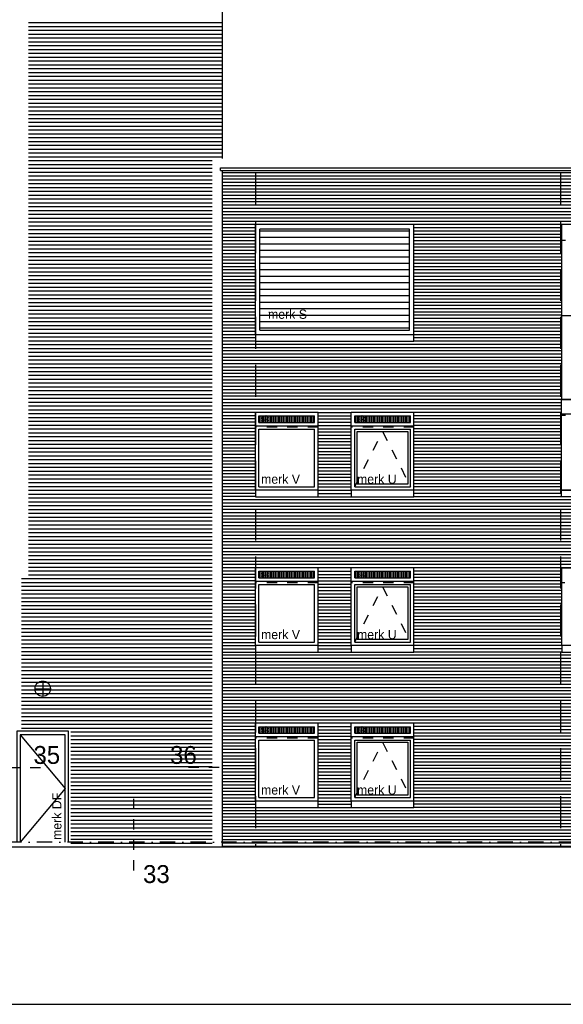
# Model space of a CAD drawing. Extents: x 0 to 140000, y 0 to 84100.
# Tile 7 of 36: x 50407 to 61030, y 1000 to 20258. Entities that reach past the tile are written whole.
import ezdxf

# ---------------------------------------------------------------- set-up
doc = ezdxf.new("R2010")
doc.units = 0
doc.header["$LTSCALE"] = 100
doc.header["$MEASUREMENT"] = 0
for name, pattern in [('B0201', [50, 31.25, -6.25, 6.25, -6.25]), ('B0403', [37.5, 25, -12.5]), ('B0701', [9.375, 6.25, -3.125]), ('DASHDOTX2', [2, 1, -0.5, 0, -0.5]), ('TEGELS', [4, 2, -2])]:
    doc.linetypes.add(name, pattern=pattern)
doc.layers.get('0').update_dxf_attribs({"linetype": 'CONTINUOUS'})
for name, color, linetype in [('AL$7A---_STRAMIEN', 42, 'B0201'), ('AL11----_GRONDWERK', 4, 'CONTINUOUS'), ('AL21----_BUITENWAND', 2, 'CONTINUOUS'), ('AL31----_BUITENKOZ', 7, 'CONTINUOUS'), ('AL31----_BUITENKOZIJ', 7, 'CONTINUOUS'), ('AT$1A---_ALGEMEEN', 1, 'CONTINUOUS'), ('AT$1A---_TEKST', 2, 'CONTINUOUS'), ('BL$8A---_HULPLIJNEN', 1, 'CONTINUOUS'), ('DETAILS', 4, 'TEGELS'), ('DLLATATIE', 3, 'B0701'), ('GOLFPLAAT', 42, 'CONTINUOUS'), ('NOODVERLICHTING', 2, 'CONTINUOUS'), ('VENTILATIE', 1, 'CONTINUOUS'), ('ZONWERING', 4, 'TEGELS')]:
    doc.layers.add(name, color=color, linetype=linetype)
doc.styles.add('00_100', font='B-GBP.shx', dxfattribs={"height": 120})
doc.styles.add('01_100', font='B-GBP.shx', dxfattribs={"height": 180})
doc.styles.add('03_100', font='B-GBP.shx', dxfattribs={"height": 350})

# ---------------------------------------------------------------- blocks, each defined once
blk = doc.blocks.new('PH31-027')
at = {"layer": 'AL31----_BUITENKOZ', "color": 2, "linetype": 'CONTINUOUS'}
for p, q in [((947, 2100), (67, 2100)), ((67, 2100), (67, 0)), ((947, 0), (947, 2100))]:
    blk.add_line(p, q, dxfattribs=at)
blk.add_lwpolyline([(1014, 0), (1014, 2167), (0, 2167), (0, 0)], dxfattribs=at)
at = {"layer": 'AL31----_BUITENKOZ', "color": 1}
blk.add_lwpolyline([(67, 2100), (947, 1050), (67, 0)], dxfattribs=at)
at = {"layer": 'AT$1A---_TEKST', "color": 2, "style": '01_100'}
blk.add_text('merk DF', height=180, rotation=90, dxfattribs=at).set_placement((874, 42))
blk = doc.blocks.new('PH31-045')
at = {"layer": 'AL21----_BUITENWAND', "color": 42}
for p, q in [((3012, 2028), (88, 2028)), ((3012, 1901), (88, 1901)), ((3012, 1775), (88, 1775)), ((3012, 1648), (88, 1648)), ((3012, 1521), (88, 1521)), ((3012, 1395), (88, 1395)), ((3012, 1268), (88, 1268)), ((3012, 1141), (88, 1141)), ((3012, 1015), (88, 1015)), ((3012, 888), (88, 888)), ((3012, 761), (88, 761)), ((3012, 635), (88, 635)), ((3012, 508), (88, 508)), ((3012, 381), (88, 381)), ((3012, 255), (88, 255)), ((3012, 128), (88, 128))]:
    blk.add_line(p, q, dxfattribs=at)
at = {"layer": 'AL31----_BUITENKOZ'}
for p, q in [((3100, 2155), (0, 2155)), ((0, 0), (0, 2155)), ((3100, 0), (3100, 2155)), ((3012, 2067), (88, 2067)), ((88, 88), (88, 2067)), ((3012, 88), (3012, 2067)), ((3100, 0), (0, 0)), ((88, 88), (3012, 88))]:
    blk.add_line(p, q, dxfattribs=at)
at = {"layer": 'AT$1A---_TEKST', "style": '01_100'}
blk.add_text('merk S', height=180, dxfattribs=at).set_placement((247, 313))
blk = doc.blocks.new('BORDER')
at = {"linetype": 'BYBLOCK'}
blk.add_line((0, 0), (1, 0), dxfattribs=at)

msp = doc.modelspace()

# ---------------------------------------------------------------- hatches: boundary and pattern name
at = {"layer": 'VENTILATIE'}
h = msp.add_hatch(dxfattribs=at)
h.set_pattern_fill('LINE', color=256, scale=250, angle=90, style=0)
h.set_pattern_definition([(90, (-1875, 3785.885), (-31.25, 2e-15), [])])
h.paths.add_polyline_path([(55079.1, 12381.2), (56170.1, 12381.2), (56170.1, 12508.2), (55079.1, 12508.2)])
h = msp.add_hatch(dxfattribs=at)
h.set_pattern_fill('LINE', color=256, scale=250, angle=90, style=0)
h.set_pattern_definition([(90, (-7e-12, 3785.885), (-31.25, 2e-15), [])])
h.paths.add_polyline_path([(56954.1, 12381.2), (58045.1, 12381.2), (58045.1, 12508.2), (56954.1, 12508.2)])
h = msp.add_hatch(dxfattribs=at)
h.set_pattern_fill('LINE', color=256, scale=250, angle=90, style=0)
h.set_pattern_definition([(90, (-1875, 746.552), (-31.25, 2e-15), [])])
h.paths.add_polyline_path([(55079.1, 9341.9), (56170.1, 9341.9), (56170.1, 9468.9), (55079.1, 9468.9)])
h = msp.add_hatch(dxfattribs=at)
h.set_pattern_fill('LINE', color=256, scale=250, angle=90, style=0)
h.set_pattern_definition([(90, (0, 746.552), (-31.25, 2e-15), [])])
h.paths.add_polyline_path([(56954.1, 9341.9), (58045.1, 9341.9), (58045.1, 9468.9), (56954.1, 9468.9)])
h = msp.add_hatch(dxfattribs=at)
h.set_pattern_fill('LINE', color=256, scale=250, angle=90, style=0)
h.set_pattern_definition([(90, (-1875, -2293.448), (-31.25, 2e-15), [])])
h.paths.add_polyline_path([(55079.1, 6301.9), (56170.1, 6301.9), (56170.1, 6428.9), (55079.1, 6428.9)])
h = msp.add_hatch(dxfattribs=at)
h.set_pattern_fill('LINE', color=256, scale=250, angle=90, style=0)
h.set_pattern_definition([(90, (0, -2293.448), (-31.25, 2e-15), [])])
h.paths.add_polyline_path([(56954.1, 6301.9), (58045.1, 6301.9), (58045.1, 6428.9), (56954.1, 6428.9)])

# ---------------------------------------------------------------- linework, layer by layer
at = {"layer": 'AL$7A---_STRAMIEN', "color": 1, "linetype": 'DASHDOTX2', "ltscale": 3}
msp.add_line((77447.6, 4172.6), (25931.4, 4172.6), dxfattribs=at)
at = {"layer": 'AL11----_GRONDWERK'}
msp.add_line((81015, 4072.6), (1000, 4072.6), dxfattribs=at)
at = {"layer": 'AL21----_BUITENWAND'}
for p, q in [((54362.2, 33778.1), (54362.2, 17541.2)), ((54332.1, 17361.2), (71932.1, 17361.2)), ((54332.1, 17306.8), (54332.1, 17361.2)), ((54332.1, 17306.8), (71932.1, 17306.8)), ((54362.2, 17306.8), (54362.1, 7195.6)), ((54362.1, 12809.9), (54362.1, 4072.6))]:
    msp.add_line(p, q, dxfattribs=at)
at = {"layer": 'AL21----_BUITENWAND', "color": 1}
for p, q in [((71902.1, 17262.6), (54362.1, 17262.6)), ((71902.1, 17199.2), (54362.1, 17199.2)), ((71902.1, 17135.9), (54362.1, 17135.9)), ((71902.1, 17072.6), (54362.1, 17072.6)), ((71902.1, 17009.2), (54362.1, 17009.2)), ((71902.1, 16945.9), (54362.1, 16945.9)), ((71902.1, 16882.6), (54362.1, 16882.6)), ((71902.1, 16819.2), (54362.1, 16819.2)), ((71902.1, 16755.9), (54362.1, 16755.9)), ((71902.1, 16692.6), (54362.1, 16692.6)), ((71902.1, 16629.2), (54362.1, 16629.2)), ((71902.1, 16565.9), (54362.1, 16565.9)), ((71902.1, 16502.6), (54362.1, 16502.6)), ((71902.1, 16439.2), (54362.1, 16439.2)), ((71902.1, 16375.9), (54362.1, 16375.9)), ((71902.1, 16312.6), (54362.1, 16312.6)), ((71902.1, 16249.2), (54362.1, 16249.2)), ((55012.1, 16185.9), (54362.1, 16185.9)), ((60992.1, 16185.9), (58112.1, 16185.9)), ((55012.1, 16122.6), (54362.1, 16122.6)), ((55012.1, 16059.2), (54362.1, 16059.2)), ((55012.1, 15995.9), (54362.1, 15995.9)), ((60992.1, 16122.6), (58112.1, 16122.6)), ((60992.1, 16059.2), (58112.1, 16059.2)), ((60992.1, 15995.9), (58112.1, 15995.9)), ((55012.1, 15932.6), (54362.1, 15932.6)), ((55012.1, 15869.2), (54362.1, 15869.2)), ((55012.1, 15805.9), (54362.1, 15805.9)), ((60992.1, 15932.6), (58112.1, 15932.6)), ((60992.1, 15869.2), (58112.1, 15869.2)), ((60992.1, 15805.9), (58112.1, 15805.9)), ((55012.1, 15742.6), (54362.1, 15742.6)), ((55012.1, 15679.2), (54362.1, 15679.2)), ((55012.1, 15615.9), (54362.1, 15615.9)), ((60992.1, 15742.6), (58112.1, 15742.6)), ((60992.1, 15679.2), (58112.1, 15679.2)), ((60992.1, 15615.9), (58112.1, 15615.9)), ((55012.1, 15552.6), (54362.1, 15552.6)), ((55012.1, 15489.2), (54362.1, 15489.2)), ((55012.1, 15425.9), (54362.1, 15425.9)), ((60992.1, 15552.6), (58112.1, 15552.6)), ((60992.1, 15489.2), (58112.1, 15489.2)), ((60992.1, 15425.9), (58112.1, 15425.9)), ((55012.1, 15362.6), (54362.1, 15362.6)), ((55012.1, 15299.2), (54362.1, 15299.2)), ((55012.1, 15235.9), (54362.1, 15235.9)), ((60992.1, 15362.6), (58112.1, 15362.6)), ((60992.1, 15299.2), (58112.1, 15299.2)), ((60992.1, 15235.9), (58112.1, 15235.9)), ((55012.1, 15172.6), (54362.1, 15172.6)), ((55012.1, 15109.2), (54362.1, 15109.2)), ((55012.1, 15045.9), (54362.1, 15045.9)), ((60992.1, 15172.6), (58112.1, 15172.6)), ((60992.1, 15109.2), (58112.1, 15109.2)), ((60992.1, 15045.9), (58112.1, 15045.9)), ((55012.1, 14982.6), (54362.1, 14982.6)), ((55012.1, 14919.2), (54362.1, 14919.2)), ((55012.1, 14855.9), (54362.1, 14855.9)), ((60992.1, 14982.6), (58112.1, 14982.6)), ((60992.1, 14919.2), (58112.1, 14919.2)), ((60992.1, 14855.9), (58112.1, 14855.9)), ((55012.1, 14792.6), (54362.1, 14792.6)), ((55012.1, 14729.2), (54362.1, 14729.2)), ((55012.1, 14665.9), (54362.1, 14665.9)), ((60992.1, 14792.6), (58112.1, 14792.6)), ((60992.1, 14729.2), (58112.1, 14729.2)), ((60992.1, 14665.9), (58112.1, 14665.9)), ((55012.1, 14602.6), (54362.1, 14602.6)), ((55012.1, 14539.2), (54362.1, 14539.2)), ((55012.1, 14475.9), (54362.1, 14475.9)), ((60992.1, 14602.6), (58112.1, 14602.6)), ((60992.1, 14539.2), (58112.1, 14539.2)), ((60992.1, 14475.9), (58112.1, 14475.9)), ((55012.1, 14412.6), (54362.1, 14412.6)), ((55012.1, 14349.2), (54362.1, 14349.2)), ((55012.1, 14285.9), (54362.1, 14285.9)), ((60992.1, 14412.6), (58112.1, 14412.6)), ((60992.1, 14349.2), (58112.1, 14349.2)), ((60992.1, 14285.9), (58112.1, 14285.9)), ((55012.1, 14222.6), (54362.1, 14222.6)), ((55012.1, 14159.2), (54362.1, 14159.2)), ((55012.1, 14095.9), (54362.1, 14095.9)), ((60992.1, 14222.6), (58112.1, 14222.6)), ((60992.1, 14159.2), (58112.1, 14159.2)), ((60992.1, 14095.9), (58112.1, 14095.9)), ((55012.1, 14032.6), (54362.1, 14032.6)), ((55012.1, 13969.2), (54362.1, 13969.2)), ((60992.1, 13905.9), (54362.1, 13905.9)), ((60992.1, 14032.6), (58112.1, 14032.6)), ((60992.1, 13969.2), (58112.1, 13969.2)), ((60992.1, 13842.6), (54362.1, 13842.6)), ((60992.1, 13779.2), (54362.1, 13779.2)), ((60992.1, 13715.9), (54362.1, 13715.9)), ((60992.1, 13652.6), (54362.1, 13652.6)), ((60992.1, 13589.2), (54362.1, 13589.2)), ((60992.1, 13525.9), (54362.1, 13525.9)), ((60992.1, 13462.6), (54362.1, 13462.6)), ((60992.1, 13399.2), (54362.1, 13399.2)), ((60992.1, 13335.9), (54362.1, 13335.9)), ((60992.1, 13272.6), (54362.1, 13272.6)), ((60992.1, 13209.2), (54362.1, 13209.2)), ((60992.1, 13145.9), (54362.1, 13145.9)), ((60992.1, 13082.6), (54362.1, 13082.6)), ((60992.1, 13019.2), (54362.1, 13019.2)), ((60992.1, 12955.9), (54362.1, 12955.9)), ((60992.1, 12892.6), (54362.1, 12892.6)), ((71902.1, 12829.2), (54362.1, 12829.2)), ((60992.1, 12765.9), (54362.1, 12765.9)), ((60992.1, 12702.6), (54362.1, 12702.6)), ((60992.1, 12639.2), (54362.1, 12639.2)), ((55012.1, 12575.9), (54362.1, 12575.9)), ((56237.1, 12575.2), (56887.1, 12575.2)), ((60992.1, 12575.2), (58112.1, 12575.2)), ((55012.1, 12512.6), (54362.1, 12512.6)), ((55012.1, 12449.2), (54362.1, 12449.2)), ((55012.1, 12385.9), (54362.1, 12385.9)), ((56237.1, 12511.9), (56887.1, 12511.9)), ((56237.1, 12448.6), (56887.1, 12448.6)), ((56237.1, 12385.2), (56887.1, 12385.2)), ((60992.1, 12511.9), (58112.1, 12511.9)), ((60992.1, 12448.6), (58112.1, 12448.6)), ((60992.1, 12385.2), (58112.1, 12385.2)), ((55012.1, 12322.6), (54362.1, 12322.6)), ((55012.1, 12259.2), (54362.1, 12259.2)), ((55012.1, 12195.9), (54362.1, 12195.9)), ((56237.1, 12321.9), (56887.1, 12321.9)), ((56237.1, 12258.6), (56887.1, 12258.6)), ((56237.1, 12195.2), (56887.1, 12195.2)), ((60992.1, 12321.9), (58112.1, 12321.9)), ((60992.1, 12258.6), (58112.1, 12258.6)), ((60992.1, 12195.2), (58112.1, 12195.2)), ((55012.1, 12132.6), (54362.1, 12132.6)), ((55012.1, 12069.2), (54362.1, 12069.2)), ((55012.1, 12005.9), (54362.1, 12005.9)), ((55012.1, 11942.6), (54362.1, 11942.6)), ((56237.1, 12131.9), (56887.1, 12131.9)), ((56237.1, 12068.6), (56887.1, 12068.6)), ((56237.1, 12005.2), (56887.1, 12005.2)), ((56237.1, 11941.9), (56887.1, 11941.9)), ((60992.1, 12131.9), (58112.1, 12131.9)), ((60992.1, 12068.6), (58112.1, 12068.6)), ((60992.1, 12005.2), (58112.1, 12005.2)), ((60992.1, 11941.9), (58112.1, 11941.9)), ((55012.1, 11879.2), (54362.1, 11879.2)), ((55012.1, 11815.9), (54362.1, 11815.9)), ((55012.1, 11752.6), (54362.1, 11752.6)), ((56237.1, 11878.6), (56887.1, 11878.6)), ((56237.1, 11815.2), (56887.1, 11815.2)), ((56237.1, 11751.9), (56887.1, 11751.9)), ((60992.1, 11878.6), (58112.1, 11878.6)), ((60992.1, 11815.2), (58112.1, 11815.2)), ((60992.1, 11751.9), (58112.1, 11751.9)), ((55012.1, 11689.2), (54362.1, 11689.2)), ((55012.1, 11625.9), (54362.1, 11625.9)), ((55012.1, 11562.6), (54362.1, 11562.6)), ((56237.1, 11688.6), (56887.1, 11688.6)), ((56237.1, 11625.2), (56887.1, 11625.2)), ((56237.1, 11561.9), (56887.1, 11561.9)), ((60992.1, 11688.6), (58112.1, 11688.6)), ((60992.1, 11625.2), (58112.1, 11625.2)), ((60992.1, 11561.9), (58112.1, 11561.9)), ((55012.1, 11499.2), (54362.1, 11499.2)), ((55012.1, 11435.9), (54362.1, 11435.9)), ((55012.1, 11372.6), (54362.1, 11372.6)), ((56237.1, 11498.6), (56887.1, 11498.6)), ((56237.1, 11435.2), (56887.1, 11435.2)), ((56237.1, 11371.9), (56887.1, 11371.9)), ((60992.1, 11498.6), (58112.1, 11498.6)), ((60992.1, 11435.2), (58112.1, 11435.2)), ((60992.1, 11371.9), (58112.1, 11371.9)), ((55012.1, 11309.2), (54362.1, 11309.2)), ((55012.1, 11245.9), (54362.1, 11245.9)), ((55012.1, 11182.6), (54362.1, 11182.6)), ((56237.1, 11308.6), (56887.1, 11308.6)), ((56237.1, 11245.2), (56887.1, 11245.2)), ((56237.1, 11181.9), (56887.1, 11181.9)), ((60992.1, 11308.6), (58112.1, 11308.6)), ((60992.1, 11245.2), (58112.1, 11245.2)), ((60992.1, 11181.9), (58112.1, 11181.9)), ((55012.1, 11119.2), (54362.1, 11119.2)), ((55012.1, 11055.9), (54362.1, 11055.9)), ((55012.1, 10992.6), (54362.1, 10992.6)), ((56237.1, 11118.6), (56887.1, 11118.6)), ((56237.1, 11055.2), (56887.1, 11055.2)), ((56237.1, 10991.9), (56887.1, 10991.9)), ((60992.1, 11118.6), (58112.1, 11118.6)), ((60992.1, 11055.2), (58112.1, 11055.2)), ((60992.1, 10991.9), (58112.1, 10991.9)), ((55012.1, 10929.2), (54362.1, 10929.2)), ((71902.1, 10865.9), (54362.1, 10865.9)), ((71902.1, 10802.6), (54362.1, 10802.6)), ((56237.1, 10928.6), (56887.1, 10928.6)), ((60992.1, 10928.6), (58112.1, 10928.6)), ((71902.1, 10739.2), (54362.1, 10739.2)), ((71902.1, 10739.2), (54362.1, 10739.2)), ((71902.1, 10675.9), (54362.1, 10675.9)), ((71902.1, 10612.6), (54362.1, 10612.6)), ((71902.1, 10549.2), (54362.1, 10549.2)), ((71902.1, 10485.9), (54362.1, 10485.9)), ((71902.1, 10422.6), (54362.1, 10422.6)), ((71902.1, 10359.2), (54362.1, 10359.2)), ((71902.1, 10295.9), (54362.1, 10295.9)), ((71902.1, 10232.6), (54362.1, 10232.6)), ((71902.1, 10169.2), (54362.1, 10169.2)), ((71902.1, 10105.9), (54362.1, 10105.9)), ((71902.1, 10042.6), (54362.1, 10042.6)), ((71902.1, 9979.2), (54362.1, 9979.2)), ((71902.1, 9915.9), (54362.1, 9915.9)), ((71902.1, 9852.6), (54362.1, 9852.6)), ((71902.1, 9789.2), (54362.1, 9789.2)), ((71902.1, 9725.9), (54362.1, 9725.9)), ((71902.1, 9662.6), (54362.1, 9662.6)), ((71902.1, 9599.2), (54362.1, 9599.2)), ((61002.1, 9535.9), (54362.1, 9535.9)), ((55012.1, 9472.6), (54362.1, 9472.6)), ((56237.1, 9472.6), (56887.1, 9472.6)), ((61002.1, 9472.6), (58112.1, 9472.6)), ((55012.1, 9409.2), (54362.1, 9409.2)), ((55012.1, 9345.9), (54362.1, 9345.9)), ((55012.1, 9282.6), (54362.1, 9282.6)), ((56237.1, 9409.2), (56887.1, 9409.2)), ((56237.1, 9345.9), (56887.1, 9345.9)), ((56237.1, 9282.6), (56887.1, 9282.6)), ((61002.1, 9409.2), (58112.1, 9409.2)), ((61002.1, 9345.9), (58112.1, 9345.9)), ((61002.1, 9282.6), (58112.1, 9282.6)), ((55012.1, 9219.2), (54362.1, 9219.2)), ((55012.1, 9155.9), (54362.1, 9155.9)), ((55012.1, 9092.6), (54362.1, 9092.6)), ((56237.1, 9219.2), (56887.1, 9219.2)), ((56237.1, 9155.9), (56887.1, 9155.9)), ((56237.1, 9092.6), (56887.1, 9092.6)), ((61002.1, 9219.2), (58112.1, 9219.2)), ((61002.1, 9155.9), (58112.1, 9155.9)), ((61002.1, 9092.6), (58112.1, 9092.6)), ((54362.1, 9029.2), (55012.1, 9029.2)), ((54362.1, 8965.9), (55012.1, 8965.9)), ((54362.1, 8902.6), (55012.1, 8902.6)), ((56237.1, 9029.2), (56887.1, 9029.2)), ((56237.1, 8965.9), (56887.1, 8965.9)), ((56237.1, 8902.6), (56887.1, 8902.6)), ((61002.1, 9029.2), (58112.1, 9029.2)), ((61002.1, 8965.9), (58112.1, 8965.9)), ((61002.1, 8902.6), (58112.1, 8902.6)), ((54362.1, 8839.2), (55012.1, 8839.2)), ((54362.1, 8775.9), (55012.1, 8775.9)), ((54362.1, 8712.6), (55012.1, 8712.6)), ((56237.1, 8839.2), (56887.1, 8839.2)), ((56237.1, 8775.9), (56887.1, 8775.9)), ((56237.1, 8712.6), (56887.1, 8712.6)), ((61002.1, 8839.2), (58112.1, 8839.2)), ((61002.1, 8775.9), (58112.1, 8775.9)), ((61002.1, 8712.6), (58112.1, 8712.6)), ((54362.1, 8649.2), (55012.1, 8649.2)), ((54362.1, 8585.9), (55012.1, 8585.9)), ((54362.1, 8522.6), (55012.1, 8522.6)), ((56237.1, 8649.2), (56887.1, 8649.2)), ((56237.1, 8585.9), (56887.1, 8585.9)), ((56237.1, 8522.6), (56887.1, 8522.6)), ((61002.1, 8649.2), (58112.1, 8649.2)), ((61002.1, 8585.9), (58112.1, 8585.9)), ((61002.1, 8522.6), (58112.1, 8522.6)), ((54362.1, 8459.2), (55012.1, 8459.2)), ((54362.1, 8395.9), (55012.1, 8395.9)), ((54362.1, 8332.6), (55012.1, 8332.6)), ((56237.1, 8459.2), (56887.1, 8459.2)), ((56237.1, 8395.9), (56887.1, 8395.9)), ((56237.1, 8332.6), (56887.1, 8332.6)), ((61002.1, 8459.2), (58112.1, 8459.2)), ((61002.1, 8395.9), (58112.1, 8395.9)), ((61002.1, 8332.6), (58112.1, 8332.6)), ((54362.1, 8269.2), (55012.1, 8269.2)), ((54362.1, 8205.9), (55012.1, 8205.9)), ((54362.1, 8142.6), (55012.1, 8142.6)), ((56237.1, 8269.2), (56887.1, 8269.2)), ((56237.1, 8205.9), (56887.1, 8205.9)), ((56237.1, 8142.6), (56887.1, 8142.6)), ((61002.1, 8269.2), (58112.1, 8269.2)), ((61002.1, 8205.9), (58112.1, 8205.9)), ((61002.1, 8142.6), (58112.1, 8142.6)), ((54362.1, 8079.2), (55012.1, 8079.2)), ((54362.1, 8015.9), (55012.1, 8015.9)), ((54362.1, 7952.6), (55012.1, 7952.6)), ((56237.1, 8079.2), (56887.1, 8079.2)), ((56237.1, 8015.9), (56887.1, 8015.9)), ((56237.1, 7952.6), (56887.1, 7952.6)), ((61002.1, 8079.2), (58112.1, 8079.2)), ((61002.1, 8015.9), (58112.1, 8015.9)), ((61002.1, 7952.6), (58112.1, 7952.6)), ((54362.1, 7889.2), (55012.1, 7889.2)), ((71902.1, 7825.9), (54362.2, 7825.9)), ((71902.1, 7762.6), (54362.2, 7762.6)), ((56237.1, 7889.2), (56887.1, 7889.2)), ((61002.1, 7889.2), (58112.1, 7889.2)), ((71902.1, 7699.2), (54362.2, 7699.2)), ((71902.1, 7635.9), (54362.2, 7635.9)), ((71902.1, 7572.6), (54362.2, 7572.6)), ((71902.1, 7509.2), (54362.2, 7509.2)), ((71902.1, 7445.9), (54362.2, 7445.9)), ((71902.1, 7382.6), (54362.2, 7382.6)), ((71902.1, 7319.2), (54362.2, 7319.2)), ((71902.1, 7255.9), (54362.2, 7255.9)), ((71902.1, 7192.6), (54362.2, 7192.6)), ((71902.1, 7129.2), (54362.2, 7129.2)), ((71902.1, 6939.2), (54362.1, 6939.2)), ((71902.1, 7065.9), (54362.2, 7065.9)), ((71902.1, 7002.6), (54362.2, 7002.6)), ((71902.1, 6875.9), (54362.1, 6875.9)), ((71902.1, 6812.6), (54362.1, 6812.6)), ((71902.1, 6749.2), (54362.1, 6749.2)), ((71902.1, 6685.9), (54362.1, 6685.9)), ((71902.1, 6622.6), (54362.1, 6622.6)), ((71902.1, 6559.2), (54362.1, 6559.2)), ((71902.1, 6495.9), (54362.1, 6495.9)), ((55012.1, 6432.6), (54362.1, 6432.6)), ((55012.1, 6369.2), (54362.1, 6369.2)), ((56237.1, 6432.6), (56887.1, 6432.6)), ((56237.1, 6369.2), (56887.1, 6369.2)), ((64402.1, 6432.6), (58112.1, 6432.6)), ((64402.1, 6369.2), (58112.1, 6369.2)), ((55012.1, 6305.9), (54362.1, 6305.9)), ((55012.1, 6242.6), (54362.1, 6242.6)), ((54362.1, 6179.2), (55012.1, 6179.2)), ((56237.1, 6305.9), (56887.1, 6305.9)), ((56237.1, 6242.6), (56887.1, 6242.6)), ((56237.1, 6179.2), (56887.1, 6179.2)), ((64402.1, 6305.9), (58112.1, 6305.9)), ((64402.1, 6242.6), (58112.1, 6242.6)), ((64402.1, 6179.2), (58112.1, 6179.2)), ((54362.1, 6115.9), (55012.1, 6115.9)), ((54362.1, 6052.6), (55012.1, 6052.6)), ((54362.1, 5989.2), (55012.1, 5989.2)), ((56237.1, 6115.9), (56887.1, 6115.9)), ((56237.1, 6052.6), (56887.1, 6052.6)), ((56237.1, 5989.2), (56887.1, 5989.2)), ((64402.1, 6115.9), (58112.1, 6115.9)), ((64402.1, 6052.6), (58112.1, 6052.6)), ((64402.1, 5989.2), (58112.1, 5989.2)), ((54362.1, 5925.9), (55012.1, 5925.9)), ((54362.1, 5862.6), (55012.1, 5862.6)), ((54362.1, 5799.2), (55012.1, 5799.2)), ((56237.1, 5925.9), (56887.1, 5925.9)), ((56237.1, 5862.6), (56887.1, 5862.6)), ((56237.1, 5799.2), (56887.1, 5799.2)), ((64402.1, 5925.9), (58112.1, 5925.9)), ((64402.1, 5862.6), (58112.1, 5862.6)), ((64402.1, 5799.2), (58112.1, 5799.2)), ((54362.1, 5735.9), (55012.1, 5735.9)), ((54362.1, 5672.6), (55012.1, 5672.6)), ((54362.1, 5609.2), (55012.1, 5609.2)), ((56237.1, 5735.9), (56887.1, 5735.9)), ((56237.1, 5672.6), (56887.1, 5672.6)), ((56237.1, 5609.2), (56887.1, 5609.2)), ((64402.1, 5735.9), (58112.1, 5735.9)), ((64402.1, 5672.6), (58112.1, 5672.6)), ((64402.1, 5609.2), (58112.1, 5609.2)), ((54362.1, 5545.9), (55012.1, 5545.9)), ((54362.1, 5482.6), (55012.1, 5482.6)), ((54362.1, 5419.2), (55012.1, 5419.2)), ((56237.1, 5545.9), (56887.1, 5545.9)), ((56237.1, 5482.6), (56887.1, 5482.6)), ((56237.1, 5419.2), (56887.1, 5419.2)), ((64402.1, 5545.9), (58112.1, 5545.9)), ((64402.1, 5482.6), (58112.1, 5482.6)), ((64402.1, 5419.2), (58112.1, 5419.2)), ((54362.1, 5355.9), (55012.1, 5355.9)), ((54362.1, 5292.6), (55012.1, 5292.6)), ((54362.1, 5229.2), (55012.1, 5229.2)), ((56237.1, 5355.9), (56887.1, 5355.9)), ((56237.1, 5292.6), (56887.1, 5292.6)), ((56237.1, 5229.2), (56887.1, 5229.2)), ((64402.1, 5355.9), (58112.1, 5355.9)), ((64402.1, 5292.6), (58112.1, 5292.6)), ((64402.1, 5229.2), (58112.1, 5229.2)), ((54362.1, 5165.9), (55012.1, 5165.9)), ((54362.1, 5102.6), (55012.1, 5102.6)), ((54362.1, 5039.2), (55012.1, 5039.2)), ((56237.1, 5165.9), (56887.1, 5165.9)), ((56237.1, 5102.6), (56887.1, 5102.6)), ((56237.1, 5039.2), (56887.1, 5039.2)), ((64402.1, 5165.9), (58112.1, 5165.9)), ((64402.1, 5102.6), (58112.1, 5102.6)), ((64402.1, 5039.2), (58112.1, 5039.2)), ((54362.1, 4975.9), (55012.1, 4975.9)), ((54362.1, 4912.6), (55012.1, 4912.6)), ((54362.1, 4849.2), (55012.1, 4849.2)), ((56237.1, 4975.9), (56887.1, 4975.9)), ((56237.1, 4912.6), (56887.1, 4912.6)), ((56237.1, 4849.2), (56887.1, 4849.2)), ((64402.1, 4975.9), (58112.1, 4975.9)), ((64402.1, 4912.6), (58112.1, 4912.6)), ((64402.1, 4849.2), (58112.1, 4849.2)), ((71902.1, 4785.9), (54362.1, 4785.9)), ((71902.1, 4722.6), (54362.1, 4722.6)), ((71902.1, 4659.2), (54362.1, 4659.2)), ((71902.1, 4595.9), (54362.1, 4595.9)), ((71902.1, 4532.6), (54362.1, 4532.6)), ((71902.1, 4469.2), (54362.1, 4469.2)), ((71902.1, 4405.9), (54362.1, 4405.9)), ((71902.1, 4342.6), (54362.1, 4342.6)), ((71902.1, 4279.2), (54362.1, 4279.2)), ((71902.1, 4215.9), (54362.1, 4215.9)), ((71902.1, 4152.6), (54362.1, 4152.6)), ((71902.1, 4089.2), (54362.1, 4089.2))]:
    msp.add_line(p, q, dxfattribs=at)
at = {"layer": 'AL21----_BUITENWAND', "color": 42}
msp.add_line((60782.1, 4089.2), (54362.1, 4089.2), dxfattribs=at)
at = {"layer": 'AL31----_BUITENKOZ'}
for p, q in [((60990.6, 14475.9), (60990.6, 14475.9)), ((60990.6, 14475.9), (60990.6, 14475.9)), ((60992.1, 14475.6), (60992.1, 14475.6)), ((60992.1, 14475.6), (60992.1, 12829.2)), ((56237.1, 12575.2), (55012.1, 12575.2)), ((55012.1, 11055.2), (55012.1, 12575.2)), ((56237.1, 11055.2), (56237.1, 12575.2)), ((56887.1, 11055.2), (56887.1, 12575.2)), ((58112.1, 12575.2), (56887.1, 12575.2)), ((58112.1, 11055.2), (58112.1, 12575.2)), ((55079.1, 12381.2), (55079.1, 12508.2)), ((55079.1, 12508.2), (56170.1, 12508.2)), ((55079.1, 12381.2), (56170.1, 12381.2)), ((56170.1, 12381.2), (56170.1, 12508.2)), ((56954.1, 12508.2), (58045.1, 12508.2)), ((56954.1, 12381.2), (56954.1, 12508.2)), ((56954.1, 12381.2), (58045.1, 12381.2)), ((58045.1, 12381.2), (58045.1, 12508.2)), ((55012.1, 12314.2), (56237.1, 12314.2)), ((55079.1, 12247.2), (56170.1, 12247.2)), ((55079.1, 11122.2), (55079.1, 12247.2)), ((56170.1, 11122.2), (56170.1, 12247.2)), ((56887.1, 12314.2), (58112.1, 12314.2)), ((56954.1, 11122.2), (56954.1, 12247.2)), ((56954.1, 12247.2), (58045.1, 12247.2)), ((58045.1, 11122.2), (58045.1, 12247.2)), ((56237.1, 11055.2), (55012.1, 11055.2)), ((55079.1, 11122.2), (56170.1, 11122.2)), ((58112.1, 11055.2), (56887.1, 11055.2)), ((56954.1, 11122.2), (58045.1, 11122.2)), ((55012.1, 8015.9), (55012.1, 9535.9)), ((56237.1, 9535.9), (55012.1, 9535.9)), ((55079.1, 9468.9), (56170.1, 9468.9)), ((55079.1, 9341.9), (55079.1, 9468.9)), ((56170.1, 9341.9), (56170.1, 9468.9)), ((56237.1, 8015.9), (56237.1, 9535.9)), ((58112.1, 9535.9), (56887.1, 9535.9)), ((56887.1, 8015.9), (56887.1, 9535.9)), ((56954.1, 9341.9), (56954.1, 9468.9)), ((56954.1, 9468.9), (58045.1, 9468.9)), ((58045.1, 9341.9), (58045.1, 9468.9)), ((58112.1, 8015.9), (58112.1, 9535.9)), ((55012.1, 9274.9), (56237.1, 9274.9)), ((55079.1, 9341.9), (56170.1, 9341.9)), ((56887.1, 9274.9), (58112.1, 9274.9)), ((56954.1, 9341.9), (58045.1, 9341.9)), ((55079.1, 8082.9), (55079.1, 9207.9)), ((55079.1, 9207.9), (56170.1, 9207.9)), ((56170.1, 8082.9), (56170.1, 9207.9)), ((56954.1, 9207.9), (58045.1, 9207.9)), ((56954.1, 8082.9), (56954.1, 9207.9)), ((58045.1, 8082.9), (58045.1, 9207.9)), ((56237.1, 8015.9), (55012.1, 8015.9)), ((55079.1, 8082.9), (56170.1, 8082.9)), ((58112.1, 8015.9), (56887.1, 8015.9)), ((56954.1, 8082.9), (58045.1, 8082.9)), ((56237.1, 6495.9), (55012.1, 6495.9)), ((55012.1, 4975.9), (55012.1, 6495.9)), ((55079.1, 6301.9), (55079.1, 6428.9)), ((55079.1, 6428.9), (56170.1, 6428.9)), ((56170.1, 6301.9), (56170.1, 6428.9)), ((56237.1, 4975.9), (56237.1, 6495.9)), ((56887.1, 4975.9), (56887.1, 6495.9)), ((58112.1, 6495.9), (56887.1, 6495.9)), ((56954.1, 6428.9), (58045.1, 6428.9)), ((56954.1, 6301.9), (56954.1, 6428.9)), ((58045.1, 6301.9), (58045.1, 6428.9)), ((58112.1, 4975.9), (58112.1, 6495.9)), ((55012.1, 6234.9), (56237.1, 6234.9)), ((55079.1, 6301.9), (56170.1, 6301.9)), ((55079.1, 6167.9), (56170.1, 6167.9)), ((55079.1, 5042.9), (55079.1, 6167.9)), ((56170.1, 5042.9), (56170.1, 6167.9)), ((56887.1, 6234.9), (58112.1, 6234.9)), ((56954.1, 6301.9), (58045.1, 6301.9)), ((56954.1, 5042.9), (56954.1, 6167.9)), ((56954.1, 6167.9), (58045.1, 6167.9)), ((58045.1, 5042.9), (58045.1, 6167.9)), ((55079.1, 5042.9), (56170.1, 5042.9)), ((56954.1, 5042.9), (58045.1, 5042.9)), ((56237.1, 4975.9), (55012.1, 4975.9)), ((58112.1, 4975.9), (56887.1, 4975.9))]:
    msp.add_line(p, q, dxfattribs=at)
at = {"layer": 'AL31----_BUITENKOZ', "color": 1, "linetype": 'TEGELS'}
for p, q in [((56954.1, 11122.2), (57499.6, 12204.9)), ((57499.6, 12204.9), (58045.1, 11122.2)), ((56954.1, 8082.9), (57499.6, 9165.6)), ((57499.6, 9165.6), (58045.1, 8082.9)), ((56954.1, 5042.9), (57499.6, 6125.6)), ((57499.6, 6125.6), (58045.1, 5042.9))]:
    msp.add_line(p, q, dxfattribs=at)
at = {"layer": 'AL31----_BUITENKOZ'}
for points in [[(63872.1, 14475.6), (63872.1, 16249.2), (60992.1, 16249.2), (60992.1, 16249.2), (60992.1, 14475.6)], [(58112.1, 14094.6), (55012.1, 14094.6), (55012.1, 13967.9), (58112.1, 13967.9)], [(56237.1, 11055.2), (55012.1, 11055.2), (55012.1, 10928.6), (56237.1, 10928.6)], [(58112.1, 11055.2), (56887.1, 11055.2), (56887.1, 10928.6), (58112.1, 10928.6)], [(63872.1, 11055.2), (63872.1, 10928.6), (60992.1, 10928.6), (60992.1, 11055.2)], [(56237.1, 8015.9), (55012.1, 8015.9), (55012.1, 7889.2), (56237.1, 7889.2)], [(58112.1, 8015.9), (56887.1, 8015.9), (56887.1, 7889.2), (58112.1, 7889.2)], [(63862.1, 8015.9), (61002.1, 8015.9), (61002.1, 7889.2), (63862.1, 7889.2)], [(56237.1, 4975.9), (55012.1, 4975.9), (55012.1, 4849.2), (56237.1, 4849.2)], [(58112.1, 4975.9), (56887.1, 4975.9), (56887.1, 4849.2), (58112.1, 4849.2)]]:
    msp.add_lwpolyline(points, close=True, dxfattribs=at)
msp.add_lwpolyline([(60992.1, 14348.9), (60992.1, 12829.2)], dxfattribs=at)
at = {"layer": 'AL31----_BUITENKOZ', "color": 1}
for points in [[(57004.1, 11172.2), (57004.1, 12204.9), (57995.1, 12204.9), (57995.1, 11172.2)], [(57004.1, 8132.9), (57004.1, 9165.6), (57995.1, 9165.6), (57995.1, 8132.9)], [(57004.1, 5092.9), (57004.1, 6125.6), (57995.1, 6125.6), (57995.1, 5092.9)]]:
    msp.add_lwpolyline(points, close=True, dxfattribs=at)
at = {"layer": 'AL31----_BUITENKOZIJ'}
msp.add_line((60992.1, 12547.2), (62382.1, 12547.2), dxfattribs=at)
for points in [[(63872.1, 11055.2), (60992.1, 11055.2), (60992.1, 12829.2), (63872.1, 12829.2)], [(63862.1, 8015.9), (61002.1, 8015.9), (61002.1, 9535.9), (63862.1, 9535.9)]]:
    msp.add_lwpolyline(points, close=True, dxfattribs=at)
at = {"layer": 'DETAILS', "color": 5}
for p, q in [((50212.3, 5633.4), (50986.7, 5633.4)), ((54306.4, 5633.4), (53535.9, 5633.4)), ((52631.8, 5019.3), (52631.8, 3519.5))]:
    msp.add_line(p, q, dxfattribs=at)
at = {"layer": 'DLLATATIE'}
for p, q in [((55012.1, 17256.8), (55012.1, 4072.6)), ((60974.4, 17256.8), (60974.4, 4072.6)), ((54362.1, 9543.4), (71902.1, 9543.4))]:
    msp.add_line(p, q, dxfattribs=at)
at = {"layer": 'GOLFPLAAT'}
for p, q in [((50579.1, 20203.1), (54362.2, 20203.1)), ((50579.1, 20128.1), (54362.2, 20128.1)), ((50579.1, 20053.1), (54362.2, 20053.1)), ((50579.1, 19978.1), (54362.2, 19978.1)), ((50579.1, 19903.1), (54362.2, 19903.1)), ((50579.1, 19828.1), (54362.2, 19828.1)), ((50579.1, 19753.1), (54362.2, 19753.1)), ((50579.1, 19678.1), (54362.2, 19678.1)), ((50579.1, 19603.1), (54362.2, 19603.1)), ((50579.1, 19528.1), (54362.2, 19528.1)), ((50579.1, 19453.1), (54362.2, 19453.1)), ((50579.1, 19378.1), (54362.2, 19378.1)), ((50579.1, 19303.1), (54362.2, 19303.1)), ((50579.1, 19228.1), (54362.2, 19228.1)), ((50579.1, 19153.1), (54362.2, 19153.1)), ((50579.1, 19078.1), (54362.2, 19078.1)), ((50579.1, 19003.1), (54362.2, 19003.1)), ((50579.1, 18928.1), (54362.2, 18928.1)), ((50579.1, 18853.1), (54362.2, 18853.1)), ((50579.1, 18778.1), (54362.2, 18778.1)), ((50579.1, 18703.1), (54362.2, 18703.1)), ((50579.1, 18628.1), (54362.2, 18628.1)), ((50579.1, 18553.1), (54362.2, 18553.1)), ((50579.1, 18478.1), (54362.2, 18478.1)), ((50579.1, 18403.1), (54362.2, 18403.1)), ((50579.1, 18403.1), (54362.2, 18403.1)), ((50579.1, 18328.1), (54362.2, 18328.1)), ((50579.1, 18253.1), (54362.2, 18253.1)), ((50579.1, 18178.1), (54362.2, 18178.1)), ((50579.1, 18103.1), (54362.2, 18103.1)), ((50579.1, 18028.1), (54362.2, 18028.1)), ((50579.1, 17953.1), (54362.2, 17953.1)), ((50579.1, 17878.1), (54362.2, 17878.1)), ((50579.1, 17803.1), (54362.2, 17803.1)), ((50579.1, 17728.1), (54362.2, 17728.1)), ((50579.1, 17653.1), (54362.2, 17653.1)), ((50579.1, 17578.1), (54362.2, 17578.1)), ((50579.1, 17503.1), (54165.6, 17503.1)), ((50579.1, 17428.1), (54165.6, 17428.1)), ((50579.1, 17353.1), (54165.6, 17353.1)), ((50579.1, 17278.1), (54165.6, 17278.1)), ((50579.1, 17203.1), (54165.6, 17203.1)), ((50579.1, 17128.1), (54165.6, 17128.1)), ((50579.1, 17053.1), (54165.6, 17053.1)), ((50579.1, 16978.1), (54165.6, 16978.1)), ((50579.1, 16903.1), (54165.6, 16903.1)), ((50579.1, 16828.1), (54165.6, 16828.1)), ((50579.1, 16753.1), (54165.6, 16753.1)), ((50579.1, 16678.1), (54165.6, 16678.1)), ((50579.1, 16603.1), (54165.6, 16603.1)), ((50579.1, 16528.1), (54165.6, 16528.1)), ((50579.1, 16453.1), (54165.6, 16453.1)), ((50579.1, 16378.1), (54165.6, 16378.1)), ((50579.1, 16303.1), (54165.6, 16303.1)), ((50579.1, 16228.1), (54165.6, 16228.1)), ((50579.1, 16153.1), (54165.6, 16153.1)), ((50579.1, 16078.1), (54165.6, 16078.1)), ((50579.1, 16003.1), (54165.6, 16003.1)), ((50579.1, 15928.1), (54165.6, 15928.1)), ((50579.1, 15853.1), (54165.6, 15853.1)), ((50579.1, 15778.1), (54165.6, 15778.1)), ((50579.1, 15703.1), (54165.6, 15703.1)), ((50579.1, 15628.1), (54165.6, 15628.1)), ((50579.1, 15553.1), (54165.6, 15553.1)), ((50579.1, 15478.1), (54165.6, 15478.1)), ((50579.1, 15403.1), (54165.6, 15403.1)), ((50579.1, 15328.1), (54165.6, 15328.1)), ((50579.1, 15253.1), (54165.6, 15253.1)), ((50579.1, 15178.1), (54165.6, 15178.1)), ((50579.1, 15103.1), (54165.6, 15103.1)), ((50579.1, 15028.1), (54165.6, 15028.1)), ((50579.1, 14953.1), (54165.6, 14953.1)), ((50579.1, 14878.1), (54165.6, 14878.1)), ((50579.1, 14803.1), (54165.6, 14803.1)), ((50579.1, 14728.1), (54165.6, 14728.1)), ((50579.1, 14653.1), (54165.6, 14653.1)), ((50579.1, 14578.1), (54165.6, 14578.1)), ((50579.1, 14503.1), (54165.6, 14503.1)), ((50579.1, 14428.1), (54165.6, 14428.1)), ((50579.1, 14353.1), (54165.6, 14353.1)), ((50579.1, 14278.1), (54165.6, 14278.1)), ((50579.1, 14203.1), (54165.6, 14203.1)), ((50579.1, 14128.1), (54165.6, 14128.1)), ((50579.1, 14053.1), (54165.6, 14053.1)), ((50579.1, 13978.1), (54165.6, 13978.1)), ((50579.1, 13903.1), (54165.6, 13903.1)), ((50579.1, 13828.1), (54165.6, 13828.1)), ((50579.1, 13753.1), (54165.6, 13753.1)), ((50579.1, 13678.1), (54165.6, 13678.1)), ((50579.1, 13603.1), (54165.6, 13603.1)), ((50579.1, 13528.1), (54165.6, 13528.1)), ((50579.1, 13453.1), (54165.6, 13453.1)), ((50579.1, 13378.1), (54165.6, 13378.1)), ((50579.1, 13303.1), (54165.6, 13303.1)), ((50579.1, 13228.1), (54165.6, 13228.1)), ((50579.1, 13153.1), (54165.6, 13153.1)), ((50579.1, 13078.1), (54165.6, 13078.1)), ((50579.1, 13003.1), (54165.6, 13003.1)), ((50579.1, 12928.1), (54165.6, 12928.1)), ((50579.1, 12853.1), (54165.6, 12853.1)), ((50579.1, 12778.1), (54165.6, 12778.1)), ((50579.1, 12703.1), (54165.6, 12703.1)), ((50579.1, 12628.1), (54165.6, 12628.1)), ((50579.1, 12553.1), (54165.6, 12553.1)), ((50579.1, 12478.1), (54165.6, 12478.1)), ((50579.1, 12403.1), (54165.6, 12403.1)), ((50579.1, 12328.1), (54165.6, 12328.1)), ((50579.1, 12253.1), (54165.6, 12253.1)), ((50579.1, 12178.1), (54165.6, 12178.1)), ((50579.1, 12103.1), (54165.6, 12103.1)), ((50579.1, 12028.1), (54165.6, 12028.1)), ((50579.1, 11953.1), (54165.6, 11953.1)), ((50579.1, 11878.1), (54165.6, 11878.1)), ((50579.1, 11803.1), (54165.6, 11803.1)), ((50579.1, 11728.1), (54165.6, 11728.1)), ((50579.1, 11653.1), (54165.6, 11653.1)), ((50579.1, 11578.1), (54165.6, 11578.1)), ((50579.1, 11503.1), (54165.6, 11503.1)), ((50579.1, 11428.1), (54165.6, 11428.1)), ((50579.1, 11353.1), (54165.6, 11353.1)), ((50579.1, 11278.1), (54165.6, 11278.1)), ((50579.1, 11203.1), (54165.6, 11203.1)), ((50579.1, 11128.1), (54165.6, 11128.1)), ((50579.1, 11053.1), (54165.6, 11053.1)), ((50579.1, 10978.1), (54165.6, 10978.1)), ((50579.1, 10903.1), (54165.6, 10903.1)), ((50579.1, 10828.1), (54165.6, 10828.1)), ((50579.1, 10753.1), (54165.6, 10753.1)), ((50579.1, 10678.1), (54165.6, 10678.1)), ((50579.1, 10603.1), (54165.6, 10603.1)), ((50579.1, 10528.1), (54165.6, 10528.1)), ((50579.1, 10453.1), (54165.6, 10453.1)), ((50579.1, 10378.1), (54165.6, 10378.1)), ((50579.1, 10303.1), (54165.6, 10303.1)), ((50579.1, 10228.1), (54165.6, 10228.1)), ((50579.1, 10153.1), (54165.6, 10153.1)), ((50579.1, 10078.1), (54165.6, 10078.1)), ((50579.1, 10003.1), (54165.6, 10003.1)), ((50579.1, 9928.1), (54165.6, 9928.1)), ((50579.1, 9853.1), (54165.6, 9853.1)), ((50579.1, 9778.1), (54165.6, 9778.1)), ((50579.1, 9703.1), (54165.6, 9703.1)), ((50579.1, 9628.1), (54165.6, 9628.1)), ((50579.1, 9553.1), (54165.6, 9553.1)), ((50579.1, 9478.1), (54165.6, 9478.1)), ((50442.3, 9328.1), (54165.6, 9328.1)), ((50442.3, 9253.1), (54165.6, 9253.1)), ((50579.1, 9403.1), (54165.6, 9403.1)), ((50442.3, 9178.1), (54165.6, 9178.1)), ((50442.3, 9103.1), (54165.6, 9103.1)), ((50442.3, 9028.1), (54165.6, 9028.1)), ((50442.3, 8953.1), (54165.6, 8953.1)), ((50442.3, 8878.1), (54165.6, 8878.1)), ((50442.3, 8803.1), (54165.6, 8803.1)), ((50442.3, 8728.1), (54165.6, 8728.1)), ((50442.3, 8653.1), (54165.6, 8653.1)), ((50442.3, 8578.1), (54165.6, 8578.1)), ((50442.3, 8503.1), (54165.6, 8503.1)), ((50442.3, 8428.1), (54165.6, 8428.1)), ((50442.3, 8353.1), (54165.6, 8353.1)), ((50442.3, 8278.1), (54165.6, 8278.1)), ((50442.3, 8203.1), (54165.6, 8203.1)), ((50442.3, 8128.1), (54165.6, 8128.1)), ((50442.3, 8053.1), (54165.6, 8053.1)), ((50442.3, 7978.1), (54165.6, 7978.1)), ((50442.3, 7903.1), (54165.6, 7903.1)), ((50442.3, 7828.1), (54165.6, 7828.1)), ((50442.3, 7753.1), (54165.6, 7753.1)), ((50442.3, 7678.1), (54165.6, 7678.1)), ((50442.3, 7603.1), (54165.6, 7603.1)), ((50442.3, 7528.1), (54165.6, 7528.1)), ((50442.3, 7453.1), (54165.6, 7453.1)), ((50442.3, 7378.1), (54165.6, 7378.1)), ((50442.3, 7303.1), (54165.6, 7303.1)), ((50442.3, 7228.1), (54165.6, 7228.1)), ((50442.3, 7153.1), (54165.6, 7153.1)), ((50442.3, 7078.1), (54165.6, 7078.1)), ((50442.3, 7003.1), (54165.6, 7003.1)), ((50442.3, 6928.1), (54165.6, 6928.1)), ((50442.3, 6853.1), (54165.6, 6853.1)), ((50442.3, 6778.1), (54165.6, 6778.1)), ((50442.3, 6703.1), (54165.6, 6703.1)), ((50442.3, 6628.1), (54165.6, 6628.1)), ((50442.3, 6553.1), (54165.6, 6553.1)), ((50442.3, 6478.1), (54165.6, 6478.1)), ((50442.3, 6403.1), (54165.6, 6403.1)), ((51404.2, 6328.1), (54165.6, 6328.1)), ((51404.2, 6253.1), (54165.6, 6253.1)), ((51404.2, 6178.1), (54165.6, 6178.1)), ((51404.2, 6178.1), (54165.6, 6178.1)), ((51404.2, 6103.1), (54165.6, 6103.1)), ((51404.2, 6028.1), (54165.6, 6028.1)), ((51404.2, 5953.1), (54165.6, 5953.1)), ((51404.2, 5878.1), (54165.6, 5878.1)), ((51404.2, 5803.1), (54165.6, 5803.1)), ((51404.2, 5728.1), (54165.6, 5728.1)), ((51404.2, 5728.1), (54165.6, 5728.1)), ((51404.2, 5653.1), (54165.6, 5653.1)), ((51404.2, 5578.1), (54165.6, 5578.1)), ((51404.2, 5503.1), (54165.6, 5503.1)), ((51404.2, 5428.1), (54165.6, 5428.1)), ((51404.2, 5353.1), (54165.6, 5353.1)), ((51404.2, 5278.1), (54165.6, 5278.1)), ((51404.2, 5278.1), (54165.6, 5278.1)), ((51404.2, 5203.1), (54165.6, 5203.1)), ((51404.2, 5128.1), (54165.6, 5128.1)), ((51404.2, 5053.1), (54165.6, 5053.1)), ((51404.2, 4978.1), (54165.6, 4978.1)), ((51404.2, 4903.1), (54165.6, 4903.1)), ((51404.2, 4828.1), (54165.6, 4828.1)), ((51404.2, 4828.1), (54165.6, 4828.1)), ((51404.2, 4753.1), (54165.6, 4753.1)), ((51404.2, 4678.1), (54165.6, 4678.1)), ((51404.2, 4603.1), (54165.6, 4603.1)), ((51404.2, 4528.1), (54165.6, 4528.1)), ((51404.2, 4453.1), (54165.6, 4453.1)), ((51404.2, 4378.1), (54165.6, 4378.1)), ((51404.2, 4303.1), (54165.6, 4303.1)), ((51404.2, 4303.1), (54165.6, 4303.1)), ((51404.2, 4228.1), (54165.6, 4228.1)), ((51404.2, 4153.1), (54165.6, 4153.1))]:
    msp.add_line(p, q, dxfattribs=at)
at = {"layer": 'NOODVERLICHTING'}
for p, q in [((50856.1, 7322.6), (50856.1, 7022.6)), ((50706.1, 7172.6), (51006.1, 7172.6))]:
    msp.add_line(p, q, dxfattribs=at)
msp.add_circle((50856.1, 7172.6), 150, dxfattribs=at)
at = {"layer": 'ZONWERING'}
for p, q in [((63872.1, 15939), (60992.1, 15939)), ((63872.1, 12518.6), (60992.1, 12518.6)), ((56237.1, 12286), (55012.1, 12286)), ((58112.1, 12286), (56887.1, 12286)), ((56237.1, 9246.7), (55012.1, 9246.7)), ((58112.1, 9246.7), (56887.1, 9246.7)), ((63862.1, 9246.7), (61002.1, 9246.7)), ((56237.1, 6206.7), (55012.1, 6206.7)), ((58112.1, 6206.7), (56887.1, 6206.7))]:
    msp.add_line(p, q, dxfattribs=at)

# ---------------------------------------------------------------- block references
for name, p in [('PH31-045', (55012.1, 14094.6)), ('PH31-027', (50349, 4172.6))]:
    msp.add_blockref(name, p)
at = {"layer": 'BL$8A---_HULPLIJNEN', "linetype": 'B0403', "xscale": 138000, "yscale": 82100, "zscale": 138000}
msp.add_blockref('BORDER', (1000, 1000), dxfattribs=at)

# ---------------------------------------------------------------- texts
at = {"layer": 'AT$1A---_ALGEMEEN', "color": 2, "style": '00_100'}
for p in [(55124.9, 12397.1), (56999.9, 12397.1), (55124.9, 9357.8), (56999.9, 9357.8), (55124.9, 6317.8), (56999.9, 6317.8)]:
    msp.add_text('sk', height=120, dxfattribs=at).set_placement(p)
at = {"layer": 'AT$1A---_ALGEMEEN', "color": 4, "style": '03_100'}
for s, p in [('35', (50676.4, 5701.8)), ('36', (53346.2, 5701.8)), ('33', (52818.2, 3372.5))]:
    msp.add_text(s, height=350, dxfattribs=at).set_placement(p)
at = {"layer": 'AT$1A---_TEKST', "style": '01_100'}
for s, p in [('merk V', (55123.2, 11181.9)), ('merk U', (56998.2, 11181.9)), ('merk V', (55123.2, 8142.6)), ('merk U', (56998.2, 8142.6)), ('merk V', (55123.2, 5102.6)), ('merk U', (56998.2, 5102.6))]:
    msp.add_text(s, height=180, dxfattribs=at).set_placement(p)

doc.saveas('drawing.dxf')
